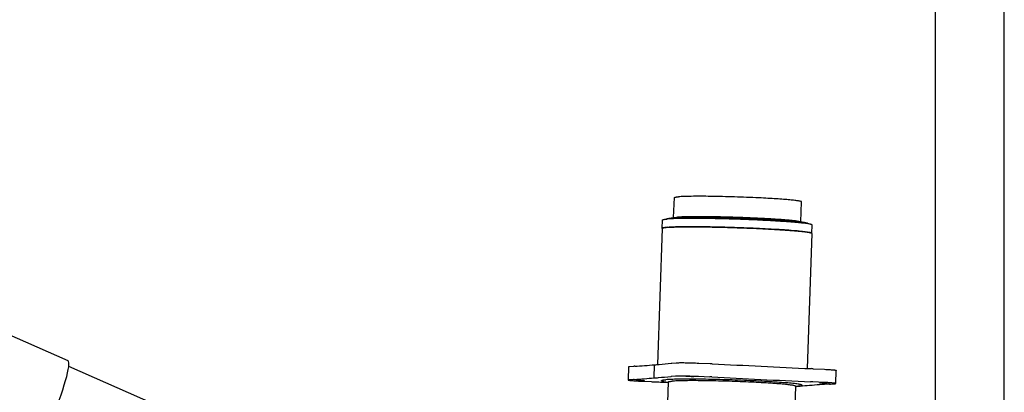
# Model space of a CAD drawing. Extents: x 0 to 420, y 0 to 297.
# Tile 12 of 13: x 348 to 420, y 110 to 137. Entities that reach past the tile are written whole.
import ezdxf

# ---------------------------------------------------------------- set-up
doc = ezdxf.new("R2010")
doc.units = 0
doc.header["$LTSCALE"] = 23.1
for name, color, linetype in [('100001_DXF_CONTINUOUS_LINE', 7, 'CONTINUOUS'), ('100252_DXF_CONTINUOUS_LINE', 7, 'CONTINUOUS'), ('100263_DXF_CONTINUOUS_LINE', 7, 'CONTINUOUS'), ('100331_DXF_FORMAT', 7, 'CONTINUOUS'), ('100935_DXF_CONTINUOUS_LINE', 7, 'CONTINUOUS'), ('100940_DXF_CONTINUOUS_LINE', 7, 'CONTINUOUS'), ('100945_DXF_CONTINUOUS_LINE', 7, 'CONTINUOUS')]:
    doc.layers.add(name, color=color, linetype=linetype)

msp = doc.modelspace()

# ---------------------------------------------------------------- linework, layer by layer
at = {"layer": '100001_DXF_CONTINUOUS_LINE', "color": 7, "linetype": 'CONTINUOUS'}
msp.add_line((352.01, 111.964), (347.519, 113.951), dxfattribs=at)
msp.add_ellipse((350.254, 107.605), major_axis=(1.754, 4.359), ratio=0.110719, start_param=3.13783, end_param=6.279422, dxfattribs=at)
at = {"layer": '100252_DXF_CONTINUOUS_LINE', "color": 7, "linetype": 'CONTINUOUS'}
for p, q in [((395.148, 121.572), (394.819, 111.698)), ((406.014, 121.209), (405.687, 111.414))]:
    msp.add_line(p, q, dxfattribs=at)
for points, knots in [([(395.486, 121.64), (395.437, 121.636), (395.354, 121.629), (395.245, 121.612), (395.185, 121.599), (395.149, 121.582), (395.148, 121.572)], [0, 0, 0, 0, 0.420603, 0.726191, 0.916173, 1, 1, 1, 1]), ([(395.486, 121.64), (395.621, 121.651), (395.937, 121.667), (396.737, 121.686), (397.994, 121.684), (399.382, 121.658), (400.601, 121.621), (401.533, 121.587), (402.437, 121.546), (403.284, 121.502), (404.049, 121.454), (404.71, 121.404), (405.185, 121.361), (405.497, 121.326), (405.678, 121.301), (405.818, 121.279), (405.923, 121.255), (405.98, 121.239), (406.014, 121.219), (406.014, 121.209)], [0, 0, 0, 0, 0.038339, 0.090095, 0.227326, 0.395293, 0.484585, 0.573843, 0.660367, 0.74154, 0.814911, 0.878264, 0.929696, 0.950447, 0.967676, 0.981266, 0.991136, 0.997277, 1, 1, 1, 1])]:
    msp.add_open_spline(points, degree=3, knots=knots, dxfattribs=at)
at = {"layer": '100263_DXF_CONTINUOUS_LINE', "color": 7, "linetype": 'CONTINUOUS'}
msp.add_line((358.252, 108.822), (352.06, 111.562), dxfattribs=at)
at = {"layer": '100331_DXF_FORMAT', "color": 7, "linetype": 'CONTINUOUS'}
for p, q in [((419.998, -0.002), (419.998, 296.998)), ((414.998, 4.998), (414.998, 291.998))]:
    msp.add_line(p, q, dxfattribs=at)
at = {"layer": '100935_DXF_CONTINUOUS_LINE', "color": 7, "linetype": 'CONTINUOUS'}
for p, q in [((395.986, 122.348), (396.041, 123.803)), ((402.185, 123.782), (402.166, 123.783)), ((405.23, 122.039), (405.272, 123.495)), ((395.656, 122.305), (396.137, 122.367)), ((396.147, 122.34), (396.138, 122.34)), ((395.487, 122.246), (395.488, 122.256)), ((405.556, 121.975), (405.08, 122.068)), ((405.721, 121.905), (405.721, 121.915)), ((395.261, 110.471), (395.587, 110.407)), ((395.588, 110.433), (395.545, 108.952)), ((404.833, 110.124), (404.777, 108.644)), ((405.161, 110.141), (404.832, 110.099))]:
    msp.add_line(p, q, dxfattribs=at)
msp.add_arc((395.497, 122.256), 0.00929, 168.9848, 177.55975, dxfattribs=at)
for points, knots in [([(396.041, 123.803), (396.041, 123.811), (396.072, 123.826), (396.123, 123.837), (396.216, 123.851), (396.286, 123.857), (396.328, 123.861)], [0, 0, 0, 0, 0.083961, 0.274016, 0.579496, 1, 1, 1, 1]), ([(402.166, 123.783), (401.579, 123.811), (400.419, 123.856), (398.781, 123.894), (397.551, 123.902), (396.766, 123.885), (396.457, 123.871), (396.328, 123.861)], [0, 0, 0, 0, 0.301502, 0.596493, 0.841354, 0.933252, 1, 1, 1, 1]), ([(405.272, 123.495), (405.273, 123.501), (405.251, 123.517), (405.211, 123.529), (405.142, 123.546), (405.048, 123.563), (404.927, 123.581), (404.716, 123.608), (404.394, 123.64), (403.943, 123.678), (403.414, 123.715), (402.819, 123.75), (402.402, 123.772), (402.185, 123.782)], [0, 0, 0, 0, 0.006571, 0.020664, 0.043148, 0.074075, 0.113328, 0.160706, 0.278724, 0.425406, 0.597306, 0.790361, 1, 1, 1, 1]), ([(395.488, 122.258), (395.489, 122.263), (395.505, 122.275), (395.521, 122.28), (395.532, 122.283)], [0, 0, 0, 0, 0.343865, 1, 1, 1, 1]), ([(395.532, 122.283), (395.54, 122.285), (395.581, 122.295), (395.623, 122.301), (395.656, 122.305)], [0, 0, 0, 0, 0.193069, 1, 1, 1, 1]), ([(395.656, 122.305), (395.667, 122.307), (395.717, 122.313), (395.767, 122.317), (395.806, 122.32)], [0, 0, 0, 0, 0.221628, 1, 1, 1, 1]), ([(396.138, 122.34), (396.107, 122.339), (395.996, 122.334), (395.885, 122.327), (395.806, 122.32)], [0, 0, 0, 0, 0.281217, 1, 1, 1, 1]), ([(396.137, 122.367), (396.147, 122.368), (396.192, 122.373), (396.237, 122.378), (396.272, 122.38)], [0, 0, 0, 0, 0.221639, 1, 1, 1, 1]), ([(405.556, 121.975), (405.475, 121.991), (405.278, 122.02), (404.755, 122.078), (403.891, 122.146), (402.658, 122.219), (400.766, 122.303), (398.885, 122.355), (397.179, 122.364), (396.456, 122.353), (396.147, 122.34)], [0, 0, 0, 0, 0.026311, 0.063521, 0.167265, 0.302287, 0.45683, 0.770028, 0.901368, 1, 1, 1, 1]), ([(405.08, 122.068), (405.001, 122.084), (404.806, 122.112), (404.464, 122.149), (404.025, 122.187), (403.281, 122.241), (402.209, 122.302), (400.83, 122.359), (399.43, 122.4), (398.146, 122.419), (397.209, 122.418), (396.613, 122.401), (396.375, 122.389), (396.272, 122.38)], [0, 0, 0, 0, 0.027469, 0.066858, 0.11722, 0.177312, 0.320511, 0.482275, 0.64656, 0.79707, 0.918888, 0.965132, 1, 1, 1, 1]), ([(405.721, 121.915), (405.721, 121.92), (405.706, 121.934), (405.675, 121.946), (405.622, 121.962), (405.58, 121.97), (405.556, 121.975)], [0, 0, 0, 0, 0.096987, 0.288095, 0.588366, 1, 1, 1, 1]), ([(395.096, 110.532), (395.097, 110.541), (395.131, 110.558), (395.187, 110.57), (395.29, 110.585), (395.368, 110.592), (395.414, 110.596)], [0, 0, 0, 0, 0.083589, 0.273444, 0.579038, 1, 1, 1, 1]), ([(395.261, 110.471), (395.237, 110.476), (395.196, 110.485), (395.143, 110.5), (395.111, 110.512), (395.096, 110.526), (395.096, 110.532)], [0, 0, 0, 0, 0.411634, 0.711905, 0.903013, 1, 1, 1, 1]), ([(405.33, 110.19), (405.33, 110.199), (405.298, 110.218), (405.244, 110.234), (405.146, 110.256), (405.014, 110.277), (404.844, 110.3), (404.55, 110.333), (404.102, 110.374), (403.481, 110.42), (402.76, 110.466), (401.962, 110.508), (401.111, 110.546), (400.233, 110.578), (399.084, 110.613), (397.777, 110.637), (396.593, 110.639), (395.839, 110.621), (395.541, 110.606), (395.414, 110.596)], [0, 0, 0, 0, 0.002712, 0.008839, 0.018695, 0.032273, 0.049492, 0.070233, 0.12165, 0.184994, 0.258362, 0.339537, 0.426067, 0.515335, 0.60464, 0.772634, 0.90989, 0.961656, 1, 1, 1, 1]), ([(395.588, 110.433), (395.588, 110.441), (395.619, 110.456), (395.67, 110.467), (395.763, 110.481), (395.834, 110.487), (395.876, 110.491)], [0, 0, 0, 0, 0.083714, 0.273633, 0.579194, 1, 1, 1, 1]), ([(404.833, 110.124), (404.833, 110.132), (404.804, 110.149), (404.755, 110.163), (404.666, 110.183), (404.547, 110.202), (404.393, 110.223), (404.127, 110.253), (403.723, 110.29), (403.161, 110.332), (402.51, 110.373), (401.789, 110.411), (401.021, 110.445), (400.228, 110.475), (399.19, 110.506), (398.009, 110.528), (396.94, 110.53), (396.26, 110.513), (395.99, 110.5), (395.876, 110.491)], [0, 0, 0, 0, 0.002718, 0.008852, 0.018715, 0.032298, 0.049522, 0.070269, 0.121693, 0.185042, 0.258411, 0.339585, 0.426112, 0.515375, 0.604673, 0.772654, 0.909897, 0.961659, 1, 1, 1, 1]), ([(405.161, 110.141), (405.186, 110.144), (405.228, 110.15), (405.281, 110.162), (405.314, 110.172), (405.33, 110.184), (405.33, 110.19)], [0, 0, 0, 0, 0.411639, 0.711893, 0.903016, 1, 1, 1, 1])]:
    msp.add_open_spline(points, degree=3, knots=knots, dxfattribs=at)
at = {"layer": '100940_DXF_CONTINUOUS_LINE', "color": 7, "linetype": 'CONTINUOUS'}
for p, q in [((395.148, 121.572), (395.169, 122.18)), ((406.014, 121.209), (406.034, 121.817))]:
    msp.add_line(p, q, dxfattribs=at)
for centre, radius, start, end in [((395.855, 117.07), 4.585, 94.61952, 95.49787), ((395.993, 115.373), 6.288, 93.91459, 94.6261), ((395.927, 117.073), 5.192, 94.64247, 94.84738), ((404.992, 117.132), 4.828, 81.15774, 81.32945)]:
    msp.add_arc(centre, radius, start, end, dxfattribs=at)
for points, knots in [([(405.72, 121.905), (405.608, 121.922), (405.347, 121.954), (404.69, 122.018), (403.652, 122.091), (402.219, 122.168), (400.635, 122.231), (399.049, 122.274), (397.607, 122.294), (396.558, 122.291), (395.89, 122.272), (395.622, 122.258), (395.506, 122.248)], [0, 0, 0, 0, 0.033205, 0.077256, 0.193633, 0.338432, 0.498266, 0.658344, 0.803853, 0.921341, 0.966064, 1, 1, 1, 1]), ([(395.154, 121.582), (395.162, 121.589), (395.19, 121.6), (395.243, 121.612), (395.322, 121.624), (395.382, 121.631), (395.416, 121.634)], [0, 0, 0, 0, 0.119757, 0.324798, 0.618227, 1, 1, 1, 1]), ([(395.169, 122.18), (395.169, 122.189), (395.203, 122.207), (395.26, 122.219), (395.363, 122.235), (395.442, 122.243), (395.488, 122.247)], [0, 0, 0, 0, 0.084774, 0.274786, 0.579892, 1, 1, 1, 1]), ([(406.01, 121.218), (406.001, 121.229), (405.962, 121.244), (405.888, 121.265), (405.774, 121.286), (405.624, 121.309), (405.437, 121.333), (405.121, 121.367), (404.647, 121.409), (403.994, 121.457), (403.243, 121.504), (402.416, 121.547), (401.537, 121.587), (400.63, 121.62), (399.441, 121.656), (398.079, 121.683), (396.836, 121.686), (396.031, 121.67), (395.705, 121.656), (395.564, 121.646)], [0, 0, 0, 0, 0.00399, 0.011448, 0.02247, 0.037016, 0.054999, 0.076298, 0.128229, 0.191346, 0.263853, 0.343683, 0.428554, 0.516039, 0.603639, 0.769226, 0.906522, 0.959528, 1, 1, 1, 1]), ([(406.034, 121.817), (406.035, 121.826), (406.004, 121.846), (405.95, 121.861), (405.853, 121.884), (405.778, 121.896), (405.735, 121.903)], [0, 0, 0, 0, 0.085574, 0.275614, 0.580398, 1, 1, 1, 1])]:
    msp.add_open_spline(points, degree=3, knots=knots, dxfattribs=at)
for points in [[(395.148, 121.572), (395.149, 121.576), (395.151, 121.579), (395.154, 121.582)], [(406.014, 121.209), (406.014, 121.212), (406.012, 121.216), (406.01, 121.218)]]:
    msp.add_open_spline(points, degree=3, dxfattribs=at)
at = {"layer": '100945_DXF_CONTINUOUS_LINE', "color": 7, "linetype": 'CONTINUOUS'}
for p, q in [((392.788, 111.549), (393.096, 111.574)), ((394.57, 110.725), (394.602, 111.68)), ((395.858, 111.798), (396.165, 111.823)), ((397.814, 111.8), (398.644, 111.76)), ((392.708, 111.533), (392.676, 110.577)), ((395.826, 110.843), (396.133, 110.868)), ((397.783, 110.845), (398.612, 110.804)), ((406.121, 111.393), (406.95, 111.353)), ((407.756, 110.318), (407.788, 111.274)), ((393.064, 110.618), (392.756, 110.594)), ((393.514, 110.498), (394.343, 110.458)), ((406.918, 110.397), (406.089, 110.438)), ((407.368, 110.277), (407.676, 110.302))]:
    msp.add_line(p, q, dxfattribs=at)
for centre, radius, start, end in [((393.343, 108.501), 3.083, 93.45286, 94.60746), ((388.401, 189.406), 77.973, 273.49716, 274.56096), ((396.344, 64.77), 47.046, 87.0128, 87.19756), ((455.689, 1201.793), 1091.524, 267.012217, 267.1984), ((459.774, 1283.107), 1172.942, 267.193256, 267.370649), ((403.648, 60.952), 50.502, 87.19396, 87.37019), ((393.329, 107.291), 3.338, 93.49707, 94.56325), ((388.788, 182.507), 72.015, 273.45315, 274.60497), ((396.816, 160.899), 50.502, 267.19396, 267.37019), ((396.312, 63.815), 47.046, 87.0128, 87.19756), ((455.657, 1200.837), 1091.524, 267.012217, 267.1984), ((460.35, 1294.955), 1185.759, 267.194215, 267.369691), ((409.998, 59.308), 51.031, 94.64879, 95.43556), ((411.644, 38.389), 72.015, 93.45315, 94.60497), ((403.616, 59.997), 50.502, 87.19396, 87.37019), ((407.103, 113.605), 3.338, 273.49707, 274.56325), ((408.928, 70.766), 39.523, 95.46388, 95.95033)]:
    msp.add_arc(centre, radius, start, end, dxfattribs=at)
for points, knots in [([(392.708, 111.533), (392.708, 111.535), (392.717, 111.539), (392.731, 111.542), (392.757, 111.546), (392.777, 111.548), (392.788, 111.549)], [0, 0, 0, 0, 0.083754, 0.27402, 0.579841, 1, 1, 1, 1]), ([(394.602, 111.68), (394.709, 111.689), (395.111, 111.723), (395.513, 111.761), (395.806, 111.793)], [0, 0, 0, 0, 0.268165, 1, 1, 1, 1]), ([(395.806, 111.793), (395.81, 111.794), (395.828, 111.796), (395.845, 111.797), (395.858, 111.798)], [0, 0, 0, 0, 0.231752, 1, 1, 1, 1]), ([(396.165, 111.823), (396.252, 111.83), (396.475, 111.834), (396.859, 111.833), (397.322, 111.821), (397.65, 111.808), (397.814, 111.8)], [0, 0, 0, 0, 0.158853, 0.404558, 0.699888, 1, 1, 1, 1]), ([(394.57, 110.725), (394.678, 110.733), (395.08, 110.767), (395.481, 110.806), (395.775, 110.838)], [0, 0, 0, 0, 0.268165, 1, 1, 1, 1]), ([(395.775, 110.838), (395.779, 110.838), (395.796, 110.84), (395.813, 110.842), (395.826, 110.843)], [0, 0, 0, 0, 0.231752, 1, 1, 1, 1]), ([(396.133, 110.868), (396.22, 110.875), (396.443, 110.879), (396.828, 110.877), (397.29, 110.866), (397.618, 110.853), (397.783, 110.845)], [0, 0, 0, 0, 0.158853, 0.404558, 0.699888, 1, 1, 1, 1]), ([(396.878, 110.841), (396.878, 110.842), (396.887, 110.843), (396.891, 110.844), (396.896, 110.844)], [0, 0, 0, 0, 0.27046, 1, 1, 1, 1]), ([(397.425, 110.818), (397.384, 110.815), (397.312, 110.816), (397.207, 110.818), (397.112, 110.821), (397.036, 110.825), (396.98, 110.828), (396.946, 110.831), (396.918, 110.833), (396.897, 110.835), (396.886, 110.838), (396.878, 110.839), (396.878, 110.841)], [0, 0, 0, 0, 0.227343, 0.395355, 0.57395, 0.741689, 0.815076, 0.878443, 0.929891, 0.967868, 0.991331, 1, 1, 1, 1]), ([(396.896, 110.844), (396.937, 110.848), (397.01, 110.847), (397.114, 110.845), (397.209, 110.842), (397.285, 110.838), (397.341, 110.835), (397.375, 110.832), (397.403, 110.829), (397.424, 110.827), (397.435, 110.825), (397.443, 110.824), (397.443, 110.822)], [0, 0, 0, 0, 0.227343, 0.395355, 0.57395, 0.741689, 0.815076, 0.878443, 0.929891, 0.967868, 0.991331, 1, 1, 1, 1]), ([(406.95, 111.353), (407.063, 111.347), (407.225, 111.338), (407.428, 111.324), (407.55, 111.314), (407.649, 111.303), (407.72, 111.294), (407.764, 111.286), (407.782, 111.28), (407.788, 111.276), (407.788, 111.274)], [0, 0, 0, 0, 0.403704, 0.575568, 0.722052, 0.839804, 0.926171, 0.97936, 0.993418, 1, 1, 1, 1]), ([(392.756, 110.594), (392.745, 110.593), (392.725, 110.591), (392.699, 110.587), (392.685, 110.584), (392.676, 110.58), (392.676, 110.577)], [0, 0, 0, 0, 0.420159, 0.72598, 0.916246, 1, 1, 1, 1]), ([(392.676, 110.577), (392.676, 110.576), (392.682, 110.571), (392.7, 110.565), (392.744, 110.557), (392.815, 110.548), (392.914, 110.537), (393.036, 110.527), (393.239, 110.513), (393.401, 110.504), (393.514, 110.498)], [0, 0, 0, 0, 0.006582, 0.02064, 0.073829, 0.160196, 0.277948, 0.424432, 0.596296, 1, 1, 1, 1]), ([(393.288, 110.549), (393.288, 110.551), (393.297, 110.551), (393.301, 110.552), (393.306, 110.553)], [0, 0, 0, 0, 0.27046, 1, 1, 1, 1]), ([(393.835, 110.527), (393.794, 110.523), (393.721, 110.525), (393.617, 110.526), (393.522, 110.529), (393.446, 110.533), (393.39, 110.536), (393.356, 110.539), (393.328, 110.542), (393.306, 110.544), (393.296, 110.546), (393.288, 110.548), (393.288, 110.549)], [0, 0, 0, 0, 0.227343, 0.395355, 0.57395, 0.741689, 0.815076, 0.878443, 0.929891, 0.967868, 0.991331, 1, 1, 1, 1]), ([(393.306, 110.553), (393.347, 110.556), (393.419, 110.555), (393.524, 110.553), (393.618, 110.55), (393.695, 110.547), (393.751, 110.543), (393.785, 110.54), (393.813, 110.538), (393.834, 110.536), (393.845, 110.533), (393.853, 110.532), (393.853, 110.53)], [0, 0, 0, 0, 0.227343, 0.395355, 0.57395, 0.741689, 0.815076, 0.878443, 0.929891, 0.967868, 0.991331, 1, 1, 1, 1]), ([(393.853, 110.53), (393.853, 110.529), (393.844, 110.528), (393.84, 110.527), (393.835, 110.527)], [0, 0, 0, 0, 0.27046, 1, 1, 1, 1]), ([(397.443, 110.822), (397.443, 110.82), (397.434, 110.82), (397.43, 110.819), (397.425, 110.818)], [0, 0, 0, 0, 0.27046, 1, 1, 1, 1]), ([(406.579, 110.365), (406.579, 110.367), (406.588, 110.368), (406.592, 110.369), (406.597, 110.369)], [0, 0, 0, 0, 0.27046, 1, 1, 1, 1]), ([(407.127, 110.343), (407.085, 110.34), (407.013, 110.341), (406.908, 110.342), (406.814, 110.346), (406.737, 110.349), (406.681, 110.353), (406.647, 110.355), (406.62, 110.358), (406.598, 110.36), (406.587, 110.363), (406.579, 110.364), (406.579, 110.365)], [0, 0, 0, 0, 0.227343, 0.395355, 0.57395, 0.741689, 0.815076, 0.878443, 0.929891, 0.967868, 0.991331, 1, 1, 1, 1]), ([(406.597, 110.369), (406.638, 110.372), (406.711, 110.371), (406.816, 110.37), (406.91, 110.366), (406.986, 110.363), (407.042, 110.359), (407.076, 110.357), (407.104, 110.354), (407.126, 110.352), (407.136, 110.349), (407.144, 110.348), (407.144, 110.347)], [0, 0, 0, 0, 0.227343, 0.395355, 0.57395, 0.741689, 0.815076, 0.878443, 0.929891, 0.967868, 0.991331, 1, 1, 1, 1]), ([(407.756, 110.318), (407.756, 110.32), (407.75, 110.324), (407.732, 110.33), (407.688, 110.339), (407.617, 110.348), (407.518, 110.358), (407.396, 110.369), (407.193, 110.383), (407.032, 110.392), (406.918, 110.397)], [0, 0, 0, 0, 0.006582, 0.02064, 0.073829, 0.160196, 0.277948, 0.424432, 0.596296, 1, 1, 1, 1]), ([(407.144, 110.347), (407.144, 110.345), (407.135, 110.344), (407.131, 110.343), (407.127, 110.343)], [0, 0, 0, 0, 0.27046, 1, 1, 1, 1]), ([(407.676, 110.302), (407.687, 110.303), (407.707, 110.305), (407.733, 110.309), (407.747, 110.312), (407.756, 110.316), (407.756, 110.318)], [0, 0, 0, 0, 0.420159, 0.72598, 0.916246, 1, 1, 1, 1])]:
    msp.add_open_spline(points, degree=3, knots=knots, dxfattribs=at)
msp.add_open_spline([(394.498, 110.45), (394.861, 110.434), (395.224, 110.417), (395.587, 110.4)], degree=3, dxfattribs=at)

doc.saveas('drawing.dxf')
